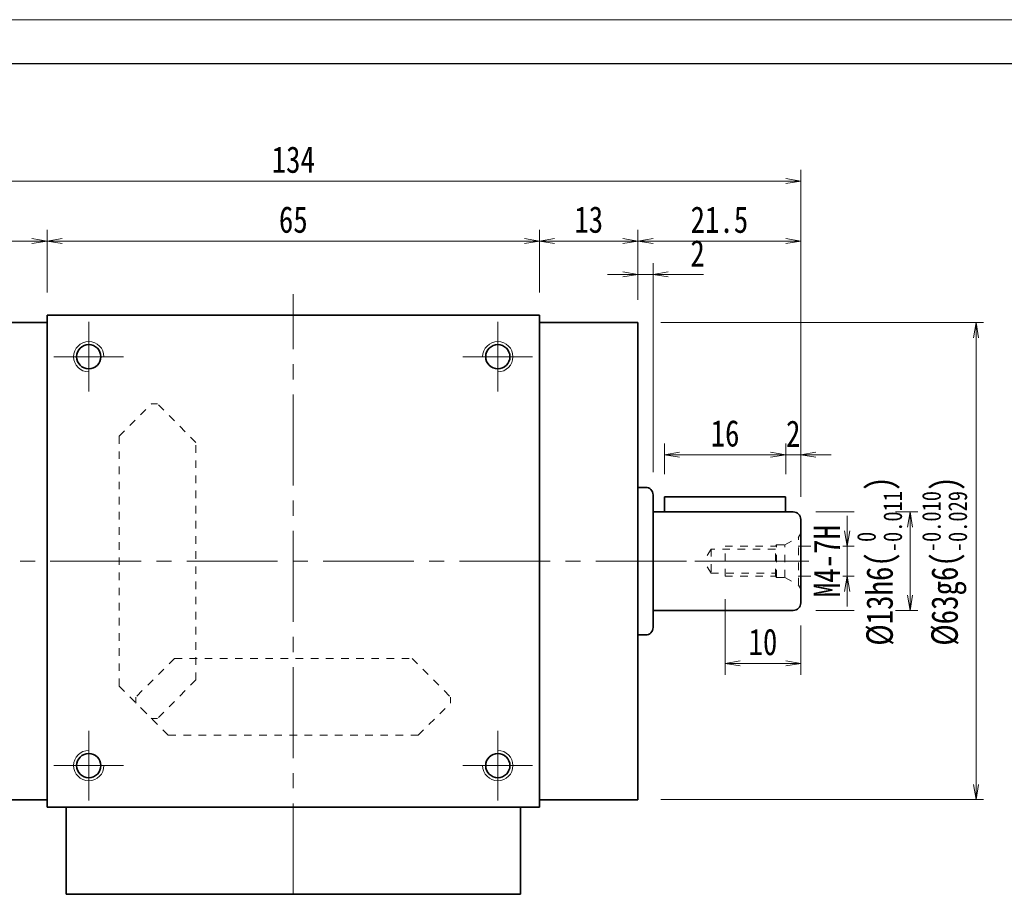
# Model space of a CAD drawing. Header units: millimetres. Extents: x -4 to 490, y -17 to 331.
# Tile 4 of 8: x 103 to 233, y 215 to 331. Entities that reach past the tile are written whole.
import ezdxf

# ---------------------------------------------------------------- set-up
doc = ezdxf.new("R2010")
doc.units = ezdxf.units.MM
doc.linetypes.add('点画线', pattern=[18, 12, -2, 2, -2])
doc.linetypes.add('虚线', pattern=[2, 1, -1])
for name, color, linetype, lineweight in [('EB0_1', 7, 'Continuous', 35), ('中心线层', 1, '点画线', 18), ('图框_外框线', 7, 'Continuous', 18), ('尺寸线层', 3, 'Continuous', 18), ('粗实线层', 7, 'Continuous', 35), ('虚线层_1', 6, '虚线', 18)]:
    doc.layers.add(name, color=color, linetype=linetype, lineweight=lineweight)
doc.styles.add('宋体', font='SimSun.ttf', dxfattribs={"width": 0.8})
doc.dimstyles.new('A水平标注$0', dxfattribs={"dimtxt": 3.5, "dimasz": 2, "dimexe": 1.5, "dimexo": 3, "dimgap": 1.1, "dimtad": 1, "dimtoh": 1, "dimdec": 4, "dimdsep": 46, "dimtxsty": '宋体', "dimblk": 'OPEN', "dimcen": 3, "dimclrd": 3, "dimclre": 3, "dimclrt": 6, "dimadec": 0, "dimazin": 0, "dimtm": 1e-09, "dimtfac": 1, "dimtdec": 4, "dimtix": 1, "dimtmove": 0, "dimatfit": 3, "dimldrblk": 'OPEN', "dimfxl": 0, "dimlwd": 13, "dimlwe": 13, "dimarcsym": 0})
doc.dimstyles.new('D直径标注φ25', dxfattribs={"dimtxt": 3.5, "dimasz": 2, "dimexe": 1, "dimexo": 3, "dimtad": 1, "dimtoh": 1, "dimdec": 1, "dimdsep": 46, "dimtxsty": '宋体', "dimblk": 'OPEN', "dimcen": 3, "dimclrd": 3, "dimclre": 3, "dimclrt": 130, "dimadec": 0, "dimazin": 0, "dimtm": 1e-09, "dimtfac": 1, "dimtdec": 1, "dimtmove": 0, "dimatfit": 0, "dimldrblk": 'OPEN', "dimfxl": 0, "dimlwd": 13, "dimlwe": 13, "dimarcsym": 0})
doc.dimstyles.new('螺孔(M8-7H)', dxfattribs={"dimtxt": 3.5, "dimasz": 2, "dimexe": 1.25, "dimexo": 3, "dimtad": 1, "dimtoh": 1, "dimdec": 4, "dimdsep": 46, "dimtxsty": '宋体', "dimblk": 'OPEN', "dimcen": 3, "dimclrd": 3, "dimclre": 3, "dimclrt": 2, "dimadec": 0, "dimazin": 0, "dimtm": 1e-09, "dimtfac": 1, "dimtdec": 4, "dimtmove": 0, "dimatfit": 3, "dimldrblk": 'OPEN', "dimfxl": 0, "dimlwd": 9, "dimlwe": 9, "dimarcsym": 0})

# ---------------------------------------------------------------- blocks, each defined once
blk = doc.blocks.new('_Open')
at = {"color": 0, "linetype": 'ByBlock', "lineweight": -2}
for p, q in [((-1, 0.167), (0, 0)), ((-1, -0.167), (0, 0)), ((0, 0), (-1, 0))]:
    blk.add_line(p, q, dxfattribs=at)
blk = doc.blocks.new('*D13')
at = {"layer": 'Defpoints', "color": 0, "transparency": 16777216}
for p in [(206.14, 273.31), (204.14, 267.76), (206.14, 264.76)]:
    blk.add_point(p, dxfattribs=at)
at = {"layer": '尺寸线层', "color": 3, "lineweight": 13, "transparency": 16777216}
for p, q in [((204.14, 270.76), (204.14, 274.81)), ((206.14, 267.76), (206.14, 274.81)), ((202.14, 273.31), (200.14, 273.31)), ((204.14, 273.31), (206.14, 273.31)), ((208.14, 273.31), (210.14, 273.31))]:
    blk.add_line(p, q, dxfattribs=at)
at = {"layer": '尺寸线层', "color": 3, "lineweight": 13, "transparency": 16777216, "xscale": 2, "yscale": 2, "zscale": 2}
blk.add_blockref('_Open', (204.14, 273.31), dxfattribs=at)
at = {"layer": '尺寸线层', "color": 3, "lineweight": 13, "transparency": 16777216, "xscale": 2, "yscale": 2, "zscale": 2, "rotation": 180}
blk.add_blockref('_Open', (206.14, 273.31), dxfattribs=at)
at = {"layer": '尺寸线层', "color": 6, "transparency": 16777216, "insert": (205.14, 276.1), "char_height": 3.5, "attachment_point": 5, "style": '宋体', "bg_fill": 3, "box_fill_scale": 1.1, "bg_fill_color": 257, "bg_fill_transparency": 0}
blk.add_mtext('2', dxfattribs=at)
blk = doc.blocks.new('*D14')
at = {"layer": 'Defpoints', "color": 0, "transparency": 16777216}
for p in [(188.14, 273.31), (188.14, 267.76), (204.14, 267.76)]:
    blk.add_point(p, dxfattribs=at)
at = {"layer": '尺寸线层', "color": 3, "lineweight": 13, "transparency": 16777216}
for p, q in [((188.14, 270.76), (188.14, 274.81)), ((204.14, 270.76), (204.14, 274.81)), ((202.14, 273.31), (190.14, 273.31))]:
    blk.add_line(p, q, dxfattribs=at)
at = {"layer": '尺寸线层', "color": 3, "lineweight": 13, "transparency": 16777216, "xscale": 2, "yscale": 2, "zscale": 2, "rotation": 180}
blk.add_blockref('_Open', (188.14, 273.31), dxfattribs=at)
at = {"layer": '尺寸线层', "color": 3, "lineweight": 13, "transparency": 16777216, "xscale": 2, "yscale": 2, "zscale": 2}
blk.add_blockref('_Open', (204.14, 273.31), dxfattribs=at)
at = {"layer": '尺寸线层', "color": 6, "transparency": 16777216, "insert": (196.14, 276.12), "char_height": 3.5, "attachment_point": 5, "style": '宋体', "bg_fill": 3, "box_fill_scale": 1.1, "bg_fill_color": 257, "bg_fill_transparency": 0}
blk.add_mtext('16', dxfattribs=at)
blk = doc.blocks.new('2432g_1')
at = {"layer": '中心线层', "linetype": '点画线', "lineweight": 18}
blk.add_line((13.97, 0), (-1.08, 0), dxfattribs=at)
at = {"layer": '虚线层_1', "linetype": '虚线', "lineweight": 18}
for p, q in [((0, -3.7), (0, 3.7)), ((0, 3.7), (0.29, 3.19)), ((2.1, 2.15), (0.29, 3.19)), ((0.29, -3.19), (0.29, 3.19)), ((3.2, 2.15), (2.1, 2.15)), ((2.1, -2.15), (2.1, 2.15)), ((3.35, 2), (3.2, 2.15)), ((3.2, -2.15), (3.2, 2.15)), ((10, 2), (3.35, 2)), ((3.35, -2), (3.35, 2)), ((3.35, 1.6), (11.85, 1.6)), ((10, -2), (10, 2)), ((11.85, 1.6), (11.85, -1.6)), ((11.85, 1.6), (12.77, 0)), ((11.85, -1.6), (12.77, 0)), ((2.1, -2.15), (0.29, -3.19)), ((3.2, -2.15), (2.1, -2.15)), ((3.35, -2), (3.2, -2.15)), ((11.85, -1.6), (3.35, -1.6)), ((10, -2), (3.35, -2)), ((0, -3.7), (0.29, -3.19))]:
    blk.add_line(p, q, dxfattribs=at)
blk = doc.blocks.new('*D15')
at = {"layer": 'Defpoints', "color": 0, "transparency": 16777216}
for p in [(196.14, 257.26), (206.14, 253.76), (196.14, 245.76)]:
    blk.add_point(p, dxfattribs=at)
at = {"layer": '尺寸线层', "color": 3, "lineweight": 13, "transparency": 16777216}
for p, q in [((196.14, 254.26), (196.14, 244.26)), ((206.14, 250.76), (206.14, 244.26)), ((204.14, 245.76), (198.14, 245.76))]:
    blk.add_line(p, q, dxfattribs=at)
at = {"layer": '尺寸线层', "color": 3, "lineweight": 13, "transparency": 16777216, "xscale": 2, "yscale": 2, "zscale": 2, "rotation": 180}
blk.add_blockref('_Open', (196.14, 245.76), dxfattribs=at)
at = {"layer": '尺寸线层', "color": 3, "lineweight": 13, "transparency": 16777216, "xscale": 2, "yscale": 2, "zscale": 2}
blk.add_blockref('_Open', (206.14, 245.76), dxfattribs=at)
at = {"layer": '尺寸线层', "color": 6, "transparency": 16777216, "insert": (201.14, 248.57), "char_height": 3.5, "attachment_point": 5, "style": '宋体', "bg_fill": 3, "box_fill_scale": 1.1, "bg_fill_color": 257, "bg_fill_transparency": 0}
blk.add_mtext('10', dxfattribs=at)
blk = doc.blocks.new('*D16')
at = {"layer": 'Defpoints', "color": 0, "transparency": 16777216}
for p in [(202.79, 261.26), (202.79, 257.26), (212.26, 257.26)]:
    blk.add_point(p, dxfattribs=at)
at = {"layer": '尺寸线层', "color": 3, "lineweight": 9, "transparency": 16777216}
for p, q in [((212.26, 263.26), (212.26, 265.26)), ((205.79, 261.26), (213.51, 261.26)), ((212.26, 261.26), (212.26, 257.26)), ((205.79, 257.26), (213.51, 257.26)), ((212.26, 255.26), (212.26, 253.26))]:
    blk.add_line(p, q, dxfattribs=at)
at = {"layer": '尺寸线层', "color": 3, "lineweight": 9, "transparency": 16777216, "xscale": 2, "yscale": 2, "zscale": 2}
for p, rotation in [((212.26, 261.26), 270), ((212.26, 257.26), 90)]:
    blk.add_blockref('_Open', p, dxfattribs=dict(at, rotation=rotation))
at = {"layer": '尺寸线层', "color": 2, "transparency": 16777216, "insert": (209.57, 259.26), "char_height": 3.5, "attachment_point": 5, "rotation": 90, "style": '宋体', "bg_fill": 3, "box_fill_scale": 1.1, "bg_fill_color": 257, "bg_fill_transparency": 0}
blk.add_mtext('M4-7H', dxfattribs=at)
blk = doc.blocks.new('*D17')
at = {"layer": 'Defpoints', "color": 0, "transparency": 16777216}
for p in [(205.14, 265.76), (205.14, 252.76), (220.57, 252.76)]:
    blk.add_point(p, dxfattribs=at)
at = {"layer": '尺寸线层', "color": 3, "lineweight": 13, "transparency": 16777216}
for p, q in [((208.14, 265.76), (221.57, 265.76)), ((220.57, 263.76), (220.57, 254.76)), ((208.14, 252.76), (221.57, 252.76))]:
    blk.add_line(p, q, dxfattribs=at)
at = {"layer": '尺寸线层', "color": 3, "lineweight": 13, "transparency": 16777216, "xscale": 2, "yscale": 2, "zscale": 2}
for p, rotation in [((220.57, 265.76), 90), ((220.57, 252.76), 270)]:
    blk.add_blockref('_Open', p, dxfattribs=dict(at, rotation=rotation))
at = {"layer": '尺寸线层', "color": 130, "transparency": 16777216, "insert": (216.53, 259.26), "char_height": 3.5, "attachment_point": 5, "rotation": 90, "style": '宋体', "bg_fill": 3, "box_fill_scale": 1.1, "bg_fill_color": 257, "bg_fill_transparency": 0}
blk.add_mtext('{\\A1;\\A1;%%C13h6({\\H0.707107x;\\S 0^ -0.011;})}', dxfattribs=at)
blk = doc.blocks.new('*D18')
at = {"layer": 'Defpoints', "color": 0, "transparency": 16777216}
for p in [(184.64, 290.76), (229.27, 290.76), (184.64, 227.76)]:
    blk.add_point(p, dxfattribs=at)
at = {"layer": '尺寸线层', "color": 3, "lineweight": 13, "transparency": 16777216}
for p, q in [((187.64, 290.76), (230.27, 290.76)), ((229.27, 229.76), (229.27, 288.76)), ((187.64, 227.76), (230.27, 227.76))]:
    blk.add_line(p, q, dxfattribs=at)
at = {"layer": '尺寸线层', "color": 3, "lineweight": 13, "transparency": 16777216, "xscale": 2, "yscale": 2, "zscale": 2}
for p, rotation in [((229.27, 290.76), 90), ((229.27, 227.76), 270)]:
    blk.add_blockref('_Open', p, dxfattribs=dict(at, rotation=rotation))
at = {"layer": '尺寸线层', "color": 130, "transparency": 16777216, "insert": (225.11, 259.26), "char_height": 3.5, "attachment_point": 5, "rotation": 90, "style": '宋体', "bg_fill": 3, "box_fill_scale": 1.1, "bg_fill_color": 257, "bg_fill_transparency": 0}
blk.add_mtext('{\\A1;\\A1;%%C63g6({\\H0.707107x;\\S-0.010^ -0.029;})}', dxfattribs=at)
blk = doc.blocks.new('*D19')
at = {"layer": 'Defpoints', "color": 0, "transparency": 16777216}
for p in [(171.64, 301.54), (106.64, 291.76), (171.64, 291.76)]:
    blk.add_point(p, dxfattribs=at)
at = {"layer": '尺寸线层', "color": 3, "lineweight": 13, "transparency": 16777216}
for p, q in [((106.64, 294.76), (106.64, 303.04)), ((171.64, 294.76), (171.64, 303.04)), ((108.64, 301.54), (169.64, 301.54))]:
    blk.add_line(p, q, dxfattribs=at)
at = {"layer": '尺寸线层', "color": 3, "lineweight": 13, "transparency": 16777216, "xscale": 2, "yscale": 2, "zscale": 2, "rotation": 180}
blk.add_blockref('_Open', (106.64, 301.54), dxfattribs=at)
at = {"layer": '尺寸线层', "color": 3, "lineweight": 13, "transparency": 16777216, "xscale": 2, "yscale": 2, "zscale": 2}
blk.add_blockref('_Open', (171.64, 301.54), dxfattribs=at)
at = {"layer": '尺寸线层', "color": 6, "transparency": 16777216, "insert": (139.14, 304.35), "char_height": 3.5, "attachment_point": 5, "style": '宋体', "bg_fill": 3, "box_fill_scale": 1.1, "bg_fill_color": 257, "bg_fill_transparency": 0}
blk.add_mtext('65', dxfattribs=at)
blk = doc.blocks.new('*D20')
at = {"layer": 'Defpoints', "color": 0, "transparency": 16777216}
for p in [(93.64, 301.54), (106.64, 291.76), (93.64, 290.76)]:
    blk.add_point(p, dxfattribs=at)
at = {"layer": '尺寸线层', "color": 3, "lineweight": 13, "transparency": 16777216}
for p, q in [((93.64, 293.76), (93.64, 303.04)), ((106.64, 294.76), (106.64, 303.04)), ((104.64, 301.54), (95.64, 301.54))]:
    blk.add_line(p, q, dxfattribs=at)
at = {"layer": '尺寸线层', "color": 3, "lineweight": 13, "transparency": 16777216, "xscale": 2, "yscale": 2, "zscale": 2, "rotation": 180}
blk.add_blockref('_Open', (93.64, 301.54), dxfattribs=at)
at = {"layer": '尺寸线层', "color": 3, "lineweight": 13, "transparency": 16777216, "xscale": 2, "yscale": 2, "zscale": 2}
blk.add_blockref('_Open', (106.64, 301.54), dxfattribs=at)
at = {"layer": '尺寸线层', "color": 6, "transparency": 16777216, "insert": (100.14, 304.35), "char_height": 3.5, "attachment_point": 5, "style": '宋体', "bg_fill": 3, "box_fill_scale": 1.1, "bg_fill_color": 257, "bg_fill_transparency": 0}
blk.add_mtext('13', dxfattribs=at)
blk = doc.blocks.new('*D23')
at = {"layer": 'Defpoints', "color": 0, "transparency": 16777216}
for p in [(184.64, 301.54), (171.64, 291.76), (184.64, 290.76)]:
    blk.add_point(p, dxfattribs=at)
at = {"layer": '尺寸线层', "color": 3, "lineweight": 13, "transparency": 16777216}
for p, q in [((171.64, 294.76), (171.64, 303.04)), ((184.64, 293.76), (184.64, 303.04)), ((173.64, 301.54), (182.64, 301.54))]:
    blk.add_line(p, q, dxfattribs=at)
at = {"layer": '尺寸线层', "color": 3, "lineweight": 13, "transparency": 16777216, "xscale": 2, "yscale": 2, "zscale": 2, "rotation": 180}
blk.add_blockref('_Open', (171.64, 301.54), dxfattribs=at)
at = {"layer": '尺寸线层', "color": 3, "lineweight": 13, "transparency": 16777216, "xscale": 2, "yscale": 2, "zscale": 2}
blk.add_blockref('_Open', (184.64, 301.54), dxfattribs=at)
at = {"layer": '尺寸线层', "color": 6, "transparency": 16777216, "insert": (178.14, 304.35), "char_height": 3.5, "attachment_point": 5, "style": '宋体', "bg_fill": 3, "box_fill_scale": 1.1, "bg_fill_color": 257, "bg_fill_transparency": 0}
blk.add_mtext('13', dxfattribs=at)
blk = doc.blocks.new('*D24')
at = {"layer": 'Defpoints', "color": 0, "transparency": 16777216}
for p in [(186.64, 297.13), (184.64, 290.76), (186.64, 268.01)]:
    blk.add_point(p, dxfattribs=at)
at = {"layer": '尺寸线层', "color": 3, "lineweight": 13, "transparency": 16777216}
for p, q in [((184.64, 293.76), (184.64, 298.63)), ((186.64, 271.01), (186.64, 298.63)), ((182.64, 297.13), (180.64, 297.13)), ((184.64, 297.13), (186.64, 297.13)), ((190.64, 297.13), (188.64, 297.13)), ((193.29, 297.13), (190.64, 297.13))]:
    blk.add_line(p, q, dxfattribs=at)
at = {"layer": '尺寸线层', "color": 3, "lineweight": 13, "transparency": 16777216, "xscale": 2, "yscale": 2, "zscale": 2}
blk.add_blockref('_Open', (184.64, 297.13), dxfattribs=at)
at = {"layer": '尺寸线层', "color": 3, "lineweight": 13, "transparency": 16777216, "xscale": 2, "yscale": 2, "zscale": 2, "rotation": 180}
blk.add_blockref('_Open', (186.64, 297.13), dxfattribs=at)
at = {"layer": '尺寸线层', "color": 6, "transparency": 16777216, "insert": (192.51, 299.92), "char_height": 3.5, "attachment_point": 5, "style": '宋体', "bg_fill": 3, "box_fill_scale": 1.1, "bg_fill_color": 257, "bg_fill_transparency": 0}
blk.add_mtext('2', dxfattribs=at)
blk = doc.blocks.new('*D25')
at = {"layer": 'Defpoints', "color": 0, "transparency": 16777216}
for p in [(206.14, 301.54), (184.64, 290.76), (206.14, 264.76)]:
    blk.add_point(p, dxfattribs=at)
at = {"layer": '尺寸线层', "color": 3, "lineweight": 13, "transparency": 16777216}
for p, q in [((184.64, 293.76), (184.64, 303.04)), ((206.14, 267.76), (206.14, 303.04)), ((186.64, 301.54), (204.14, 301.54))]:
    blk.add_line(p, q, dxfattribs=at)
at = {"layer": '尺寸线层', "color": 3, "lineweight": 13, "transparency": 16777216, "xscale": 2, "yscale": 2, "zscale": 2, "rotation": 180}
blk.add_blockref('_Open', (184.64, 301.54), dxfattribs=at)
at = {"layer": '尺寸线层', "color": 3, "lineweight": 13, "transparency": 16777216, "xscale": 2, "yscale": 2, "zscale": 2}
blk.add_blockref('_Open', (206.14, 301.54), dxfattribs=at)
at = {"layer": '尺寸线层', "color": 6, "transparency": 16777216, "insert": (195.39, 304.34), "char_height": 3.5, "attachment_point": 5, "style": '宋体', "bg_fill": 3, "box_fill_scale": 1.1, "bg_fill_color": 257, "bg_fill_transparency": 0}
blk.add_mtext('21.5', dxfattribs=at)
blk = doc.blocks.new('*D26')
at = {"layer": 'Defpoints', "color": 0, "transparency": 16777216}
for p in [(72.14, 309.46), (72.14, 264.76), (206.14, 264.76)]:
    blk.add_point(p, dxfattribs=at)
at = {"layer": '尺寸线层', "color": 3, "lineweight": 13, "transparency": 16777216}
for p, q in [((72.14, 267.76), (72.14, 310.96)), ((206.14, 267.76), (206.14, 310.96)), ((204.14, 309.46), (74.14, 309.46))]:
    blk.add_line(p, q, dxfattribs=at)
at = {"layer": '尺寸线层', "color": 3, "lineweight": 13, "transparency": 16777216, "xscale": 2, "yscale": 2, "zscale": 2, "rotation": 180}
blk.add_blockref('_Open', (72.14, 309.46), dxfattribs=at)
at = {"layer": '尺寸线层', "color": 3, "lineweight": 13, "transparency": 16777216, "xscale": 2, "yscale": 2, "zscale": 2}
blk.add_blockref('_Open', (206.14, 309.46), dxfattribs=at)
at = {"layer": '尺寸线层', "color": 6, "transparency": 16777216, "insert": (139.14, 312.27), "char_height": 3.5, "attachment_point": 5, "style": '宋体', "bg_fill": 3, "box_fill_scale": 1.1, "bg_fill_color": 257, "bg_fill_transparency": 0}
blk.add_mtext('134', dxfattribs=at)

msp = doc.modelspace()

# ---------------------------------------------------------------- linework, layer by layer
at = {"layer": 'EB0_1'}
msp.add_line((169.13759, 215.25774), (109.13759, 215.25774), dxfattribs=at)
at = {"layer": '中心线层'}
for p, q in [((139.13759, 215.25774), (139.13759, 294.52999)), ((112.13759, 281.65774), (112.13759, 290.85774)), ((166.13759, 290.85774), (166.13759, 281.65774)), ((107.53759, 286.25774), (116.73759, 286.25774)), ((161.53759, 286.25774), (170.73759, 286.25774)), ((71.06259, 259.25774), (207.21259, 259.25774)), ((112.13759, 227.65774), (112.13759, 236.85774)), ((166.13759, 236.85774), (166.13759, 227.65774)), ((116.73759, 232.25774), (107.53759, 232.25774)), ((170.73759, 232.25774), (161.53759, 232.25774))]:
    msp.add_line(p, q, dxfattribs=at)
at = {"layer": '粗实线层'}
for p, q in [((106.63759, 291.75774), (171.63759, 291.75774)), ((106.63759, 226.75774), (106.63759, 291.75774)), ((171.63759, 226.75774), (171.63759, 291.75774)), ((106.63759, 290.75774), (93.63759, 290.75774)), ((171.63759, 290.75774), (184.63759, 290.75774)), ((184.63759, 290.75774), (184.63759, 227.75774)), ((184.63759, 269.00774), (185.63759, 269.00774)), ((186.63759, 268.00774), (186.63759, 250.50774)), ((204.13759, 267.75774), (188.13759, 267.75774)), ((204.13759, 265.75774), (204.13759, 267.75774)), ((186.63759, 265.75774), (205.13759, 265.75774)), ((206.13759, 264.75774), (206.13759, 253.75774)), ((186.63759, 252.75774), (205.13759, 252.75774)), ((184.63759, 249.50774), (185.63759, 249.50774)), ((106.63759, 227.75774), (93.63759, 227.75774)), ((171.63759, 227.75774), (184.63759, 227.75774)), ((106.63759, 226.75774), (171.63759, 226.75774)), ((109.13759, 215.25774), (109.13759, 226.75774)), ((169.13759, 215.25774), (169.13759, 226.75774))]:
    msp.add_line(p, q, dxfattribs=at)
for centre in [(112.13759, 286.25774), (166.13759, 286.25774), (112.13759, 232.25774), (166.13759, 232.25774)]:
    msp.add_circle(centre, 1.6, dxfattribs=at)
at = {"layer": '粗实线层', "lineweight": 18}
for centre, start, end in [((112.13759, 286.25774), 0, 270), ((166.13759, 286.25774), 270, 180), ((112.13759, 232.25774), 90, 360), ((166.13759, 232.25774), 180, 90)]:
    msp.add_arc(centre, 2, start, end, dxfattribs=at)
at = {"layer": '粗实线层'}
for centre, start, end in [((185.63759, 268.00774), 0, 90), ((205.13759, 264.75774), 0, 90), ((205.13759, 253.75774), 270, 0), ((185.63759, 250.50774), 270, 0)]:
    msp.add_arc(centre, 1, start, end, dxfattribs=at)
at = {"layer": '虚线层_1', "linetype": '虚线', "lineweight": 18}
for p, q in [((116.13759, 275.75774), (120.40759, 280.02774)), ((120.40759, 280.02774), (121.19602, 280.02774)), ((126.27759, 274.94616), (121.19602, 280.02774)), ((116.13759, 242.75774), (116.13759, 275.75774)), ((126.27759, 243.56931), (126.27759, 274.94616)), ((123.44917, 246.39774), (118.36759, 241.31616)), ((123.44917, 246.39774), (154.82602, 246.39774)), ((154.82602, 246.39774), (159.90759, 241.31616)), ((126.27759, 243.56931), (121.19602, 238.48774)), ((116.13759, 242.75774), (120.40759, 238.48774)), ((118.36759, 240.52774), (118.36759, 241.31616)), ((122.63759, 236.25774), (118.36759, 240.52774)), ((155.63759, 236.25774), (159.90759, 240.52774)), ((159.90759, 240.52774), (159.90759, 241.31616)), ((120.40759, 238.48774), (121.19602, 238.48774)), ((122.63759, 236.25774), (155.63759, 236.25774))]:
    msp.add_line(p, q, dxfattribs=at)

# ---------------------------------------------------------------- block references
at = {"layer": '粗实线层', "xscale": -1}
msp.add_blockref('2432g_1', (206.13759, 259.25774), dxfattribs=at)

# ---------------------------------------------------------------- next in the draw order: dimensions: what is measured, and where the dimension line sits
at = {"layer": '尺寸线层'}
for base, p1, p2, picture, middle in [((171.63759, 301.54248), (106.63759, 291.75774), (171.63759, 291.75774), '*D19', (139.13759, 304.35337)), ((206.13759, 273.30617), (204.13759, 267.75774), (206.13759, 264.75774), '*D13', (205.13759, 276.09751)), ((196.13759, 245.75714), (206.13759, 253.75774), (196.13759, 257.25774), '*D15', (201.13759, 248.56803))]:
    dim = msp.add_linear_dim(base=base, p1=p1, p2=p2, dimstyle='A水平标注$0', override={"dimblk": 'Open', "dimtfill": 1, "dimtfillclr": 256}, dxfattribs=at)
    dim.commit()
    dim.dimension.update_dxf_attribs({"geometry": picture, "text_midpoint": middle})

# ---------------------------------------------------------------- next in the draw order: dimensions: what is measured, and where the dimension line sits
for base, p1, p2, picture, middle in [((93.63759, 301.54248), (106.63759, 291.75774), (93.63759, 290.75774), '*D20', (100.13759, 304.35337)), ((188.13759, 273.30617), (204.13759, 267.75774), (188.13759, 267.75774), '*D14', (196.13759, 276.11706))]:
    dim = msp.add_linear_dim(base=base, p1=p1, p2=p2, dimstyle='A水平标注$0', override={"dimblk": 'Open', "dimtfill": 1, "dimtfillclr": 256}, dxfattribs=at)
    dim.commit()
    dim.dimension.update_dxf_attribs({"geometry": picture, "text_midpoint": middle})
dim = msp.add_linear_dim(base=(212.25862, 257.25774), p1=(202.78759, 261.25774), p2=(202.78759, 257.25774), angle=270, dimstyle='螺孔(M8-7H)', override={"dimgap": 1, "dimpost": 'M<>-7H'}, dxfattribs=at)
dim.commit()
dim.dimension.update_dxf_attribs({"geometry": '*D16', "text_midpoint": (212.25862, 259.25774), "dimtype": 160})

# ---------------------------------------------------------------- next in the draw order: linework, layer by layer
at = {"layer": '粗实线层'}
msp.add_line((188.13759, 267.75774), (188.13759, 265.75774), dxfattribs=at)

# ---------------------------------------------------------------- next in the draw order: dimensions: what is measured, and where the dimension line sits
at = {"layer": '尺寸线层'}
dim = msp.add_linear_dim(base=(220.57451, 252.75774), p1=(205.13759, 265.75774), p2=(205.13759, 252.75774), angle=270, text='{\\A1;\\A1;%%C13h6({\\H0.707107x;\\S 0^ -0.011;})}', dimstyle='D直径标注φ25', override={"dimgap": 1, "dimpost": 'φ<>', "dimtp": 0, "dimtm": 0.011, "dimtdec": 3, "dimtzin": 8}, dxfattribs=at)
dim.commit()
dim.dimension.update_dxf_attribs({"geometry": '*D17', "text_midpoint": (220.57451, 259.25774), "dimtype": 160})

# ---------------------------------------------------------------- next in the draw order: dimensions: what is measured, and where the dimension line sits
dim = msp.add_linear_dim(base=(229.27029, 290.75774), p1=(184.63759, 227.75774), p2=(184.63759, 290.75774), angle=90, text='{\\A1;\\A1;%%C63g6({\\H0.707107x;\\S-0.010^ -0.029;})}', dimstyle='D直径标注φ25', override={"dimgap": 1, "dimpost": 'φ<>', "dimtp": -0.01, "dimtm": 0.029, "dimtdec": 3, "dimtzin": 8}, dxfattribs=at)
dim.commit()
dim.dimension.update_dxf_attribs({"geometry": '*D18', "text_midpoint": (225.10584, 259.25774)})

# ---------------------------------------------------------------- next in the draw order: dimensions: what is measured, and where the dimension line sits
dim = msp.add_linear_dim(base=(184.63759, 301.54248), p1=(171.63759, 291.75774), p2=(184.63759, 290.75774), angle=0, dimstyle='A水平标注$0', override={"dimblk": 'Open', "dimtfill": 1, "dimtfillclr": 256}, dxfattribs=at)
dim.commit()
dim.dimension.update_dxf_attribs({"geometry": '*D23', "text_midpoint": (178.13759, 304.35337)})

# ---------------------------------------------------------------- next in the draw order: dimensions: what is measured, and where the dimension line sits
dim = msp.add_linear_dim(base=(186.63759, 297.13087), p1=(184.63759, 290.75774), p2=(186.63759, 268.00774), dimstyle='A水平标注$0', override={"dimblk": 'Open', "dimtfill": 1, "dimtfillclr": 256}, dxfattribs=at)
dim.commit()
dim.dimension.update_dxf_attribs({"geometry": '*D24', "text_midpoint": (192.5119, 297.13087), "dimtype": 160})

# ---------------------------------------------------------------- next in the draw order: dimensions: what is measured, and where the dimension line sits
dim = msp.add_linear_dim(base=(206.13759, 301.54248), p1=(184.63759, 290.75774), p2=(206.13759, 264.75774), angle=0, dimstyle='A水平标注$0', override={"dimblk": 'Open', "dimtfill": 1, "dimtfillclr": 256}, dxfattribs=at)
dim.commit()
dim.dimension.update_dxf_attribs({"geometry": '*D25', "text_midpoint": (195.38759, 304.3436)})

# ---------------------------------------------------------------- next in the draw order: dimensions: what is measured, and where the dimension line sits
dim = msp.add_linear_dim(base=(72.13759, 309.45507), p1=(206.13759, 264.75774), p2=(72.13759, 264.75774), dimstyle='A水平标注$0', override={"dimblk": 'Open', "dimtfill": 1, "dimtfillclr": 256}, dxfattribs=at)
dim.commit()
dim.dimension.update_dxf_attribs({"geometry": '*D26', "text_midpoint": (139.13759, 312.26596)})

# ---------------------------------------------------------------- next in the draw order: linework, layer by layer
at = {"layer": '图框_外框线', "color": 3}
msp.add_lwpolyline([(-1.21528, -16.67346), (490.12428, -16.67346), (490.12428, 330.7738), (-1.21528, 330.7738)], close=True, dxfattribs=at)
at = {"layer": '图框_外框线', "color": 3, "lineweight": 25}
msp.add_lwpolyline([(28.03112, -10.82418), (484.275, -10.82418), (484.275, 324.92452), (28.03112, 324.92452)], close=True, dxfattribs=at)

doc.saveas('drawing.dxf')
